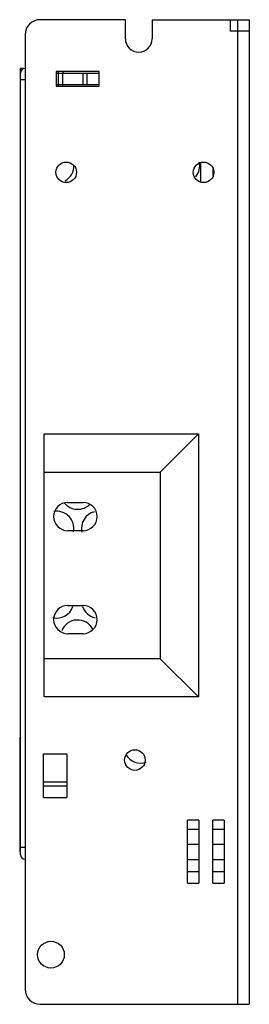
# Model space of a CAD drawing. Header units: millimetres. Extents: x 41 to 71, y 13 to 142.
import ezdxf

# ---------------------------------------------------------------- set-up
doc = ezdxf.new("R2010")
doc.units = ezdxf.units.MM
doc.header["$LTSCALE"] = 10.073405
doc.layers.get('0').update_dxf_attribs({"linetype": 'CONTINUOUS'})

msp = doc.modelspace()

# ---------------------------------------------------------------- linework, layer by layer
at = {"color": 7}
for p, q in [((54.38, 141.77), (43.23, 141.77)), ((54.38, 139.27), (54.38, 141.77)), ((57.88, 141.77), (57.88, 139.27)), ((57.88, 141.77), (70.63, 141.77)), ((68.13, 141.77), (68.13, 140.27)), ((69.13, 12.77), (69.13, 141.77)), ((70.63, 141.77), (70.63, 12.77)), ((41.23, 139.77), (41.23, 14.77)), ((70.63, 140.27), (68.13, 140.27)), ((40.63, 32.37), (40.63, 135.37)), ((41.04, 135.37), (40.63, 135.37)), ((45.33, 134.97), (45.33, 133.07)), ((50.93, 134.97), (45.33, 134.97)), ((45.33, 134.77), (50.93, 134.77)), ((45.63, 133.07), (45.63, 134.97)), ((46.13, 134.77), (46.13, 133.27)), ((48.83, 133.27), (48.83, 134.77)), ((49.33, 134.77), (49.33, 133.27)), ((50.93, 133.07), (50.93, 134.97)), ((41.23, 133.87), (40.63, 133.87)), ((45.33, 133.27), (50.93, 133.27)), ((45.33, 133.07), (50.93, 133.07)), ((46.23, 133.07), (46.23, 133.27)), ((64.23, 123), (64.23, 120.53)), ((65.83, 122.18), (65.83, 121.36)), ((43.73, 53.04), (43.73, 87.49)), ((43.73, 87.49), (63.95, 87.49)), ((58.95, 82.49), (63.95, 87.49)), ((63.95, 87.49), (63.95, 53.04)), ((43.73, 82.49), (58.95, 82.49)), ((58.95, 82.49), (58.95, 58.04)), ((46.83, 78.52), (48.83, 78.52)), ((48.83, 74.82), (46.83, 74.82)), ((46.83, 65.02), (48.83, 65.02)), ((48.83, 61.32), (46.83, 61.32)), ((58.95, 58.04), (43.73, 58.04)), ((58.95, 58.04), (63.95, 53.04)), ((63.95, 53.04), (43.73, 53.04)), ((40.63, 47.77), (40.53, 47.77)), ((40.53, 47.77), (40.53, 32.77)), ((43.63, 45.57), (46.73, 45.57)), ((43.63, 39.87), (43.63, 45.57)), ((46.73, 45.57), (46.73, 39.87)), ((46.73, 41.87), (43.63, 41.87)), ((43.63, 41.37), (46.73, 41.37)), ((43.63, 39.87), (46.73, 39.87)), ((64.03, 36.89), (62.53, 36.89)), ((62.53, 28.65), (62.53, 36.89)), ((64.03, 36.89), (64.03, 28.65)), ((67.33, 36.89), (65.83, 36.89)), ((65.83, 28.65), (65.83, 36.89)), ((67.33, 36.89), (67.33, 28.65)), ((62.53, 35.7), (64.03, 35.7)), ((65.83, 35.7), (67.33, 35.7)), ((62.53, 33.77), (64.03, 33.77)), ((65.83, 33.77), (67.33, 33.77)), ((40.63, 32.77), (40.53, 32.77)), ((40.63, 33.37), (41.23, 33.37)), ((62.53, 31.76), (64.03, 31.76)), ((65.83, 31.76), (67.33, 31.76)), ((62.53, 30.17), (64.03, 30.17)), ((65.83, 30.17), (67.33, 30.17)), ((62.53, 28.65), (64.03, 28.65)), ((65.83, 28.65), (67.33, 28.65)), ((43.23, 12.77), (70.63, 12.77))]:
    msp.add_line(p, q, dxfattribs=at)
for centre, radius in [((46.63, 121.77), 1.35), ((64.63, 121.77), 1.35), ((55.63, 44.77), 1.35), ((44.63, 19.27), 1.75)]:
    msp.add_circle(centre, radius, dxfattribs=at)
for centre, radius, start, end in [((43.23, 139.77), 2, 90, 180), ((56.13, 139.27), 1.75, 180, 360), ((41.23, 134.77), 0.6, 90, 180), ((45.63, 134.77), 0.6, 0, 21.4296), ((45.38, 122.62), 2.25, 299.6848, 2.2006), ((61.88, 122.62), 2.25, 319.9543, 12.6319), ((46.83, 76.67), 1.85, 90, 270), ((48.13, 79.87), 2.25, 218.7534, 316.3055), ((48.83, 76.67), 1.85, 270, 90), ((45.38, 75.12), 2.25, 348.098, 99.988), ((50.88, 75.12), 2.25, 104.3149, 192.1306), ((45.38, 65.62), 2.25, 257.3609, 340.8323), ((46.83, 63.17), 1.85, 90, 270), ((50.88, 65.62), 2.25, 199.4614, 258.2086), ((48.83, 63.17), 1.85, 270, 90), ((48.13, 60.87), 2.25, 27.6379, 158.5927), ((56.38, 46.62), 2.25, 211.4703, 289.3759), ((41.23, 32.37), 0.6, 180, 270), ((43.23, 14.77), 2, 180, 270)]:
    msp.add_arc(centre, radius, start, end, dxfattribs=at)

doc.saveas('drawing.dxf')
